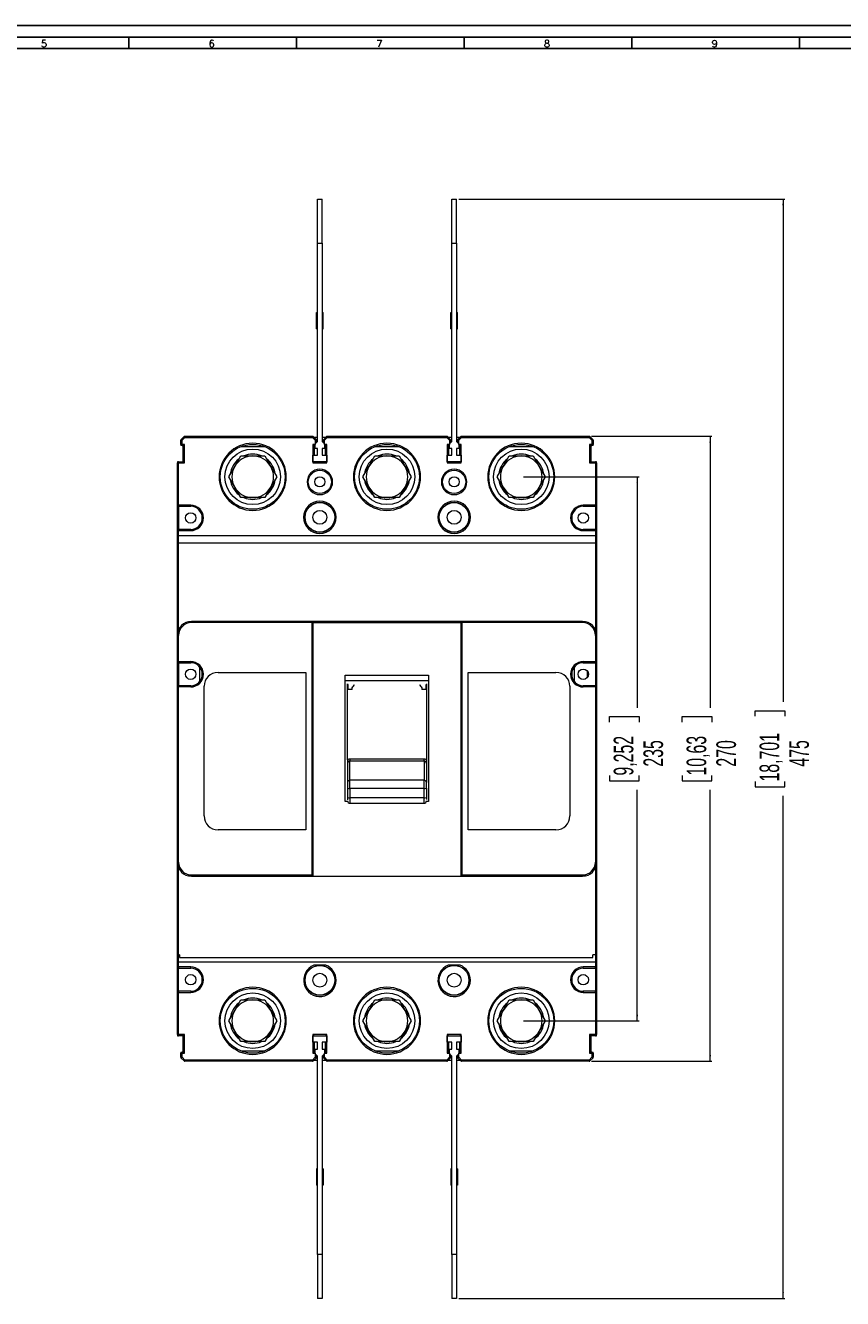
# Model space of a CAD drawing. Header units: millimetres. Extents: x 0 to 1189, y 0 to 841.
# Tile 3 of 6: x 342 to 695, y 291 to 841. Entities that reach past the tile are written whole.
import ezdxf

# ---------------------------------------------------------------- set-up
doc = ezdxf.new("R2010")
doc.units = ezdxf.units.MM
doc.layers.add('FORMATO', color=7, linetype='Continuous')
doc.styles.add('SLDTEXTSTYLE0', font='ROMANS')
doc.styles.add('SLDTEXTSTYLE1', font='TXT', dxfattribs={"width": 0.605})
doc.dimstyles.new('SLDDIMSTYLE0', dxfattribs={"dimtxt": 8.21862, "dimasz": 2.7, "dimexe": 0, "dimexo": 0.0625, "dimgap": 2.054655, "dimtad": 0, "dimdec": 1, "dimrnd": 1e-09, "dimzin": 12, "dimdsep": 46, "dimtxsty": 'SLDTEXTSTYLE1', "dimsah": 1, "dimcen": 0.09, "dimadec": 0, "dimazin": 3, "dimtfac": 1, "dimtdec": 3, "dimtofl": 0, "dimtmove": 0, "dimatfit": 3, "dimfxl": 0, "dimfrac": 2, "dimtolj": 1, "dimtzin": 12, "dimarcsym": 0})

# ---------------------------------------------------------------- blocks, each defined once
blk = doc.blocks.new('_D')
at = {"color": 7, "linetype": 'Continuous', "lineweight": 0}
for p, q in [((586.9, 663.51), (638.97, 663.51)), ((638.22, 663.51), (638.22, 546.26)), ((626.18, 540.08), (626.18, 542.4)), ((626.18, 542.4), (638.97, 542.4)), ((638.97, 542.4), (638.97, 540.08)), ((626.18, 516.94), (626.18, 514.62)), ((626.18, 514.62), (638.97, 514.62)), ((638.97, 514.62), (638.97, 516.94)), ((638.22, 393.51), (638.22, 510.77)), ((586.9, 393.51), (638.97, 393.51))]:
    blk.add_line(p, q, dxfattribs=at)
for points in [[(638.22, 663.51), (637.87, 660.81), (638.57, 660.81)], [(638.22, 393.51), (638.57, 396.21), (637.87, 396.21)]]:
    blk.add_solid(points, dxfattribs=at)
at = {"color": 7, "linetype": 'Continuous', "lineweight": 0, "char_height": 8.467, "attachment_point": 1, "rotation": 90, "style": 'SLDTEXTSTYLE1'}
for s, insert in [('10,63', (628.05, 516.94)), ('270', (640.89, 520.8))]:
    blk.add_mtext(s, dxfattribs=dict(at, insert=insert))
blk = doc.blocks.new('_D_1')
at = {"color": 7, "linetype": 'Continuous', "lineweight": 0}
for p, q in [((557.61, 646.01), (607.47, 646.01)), ((606.72, 646.01), (606.72, 546.26)), ((594.68, 540.08), (594.68, 542.4)), ((594.68, 542.4), (607.47, 542.4)), ((607.47, 542.4), (607.47, 540.08)), ((594.68, 516.94), (594.68, 514.62)), ((594.68, 514.62), (607.47, 514.62)), ((607.47, 514.62), (607.47, 516.94)), ((606.72, 411.01), (606.72, 510.77)), ((557.61, 411.01), (607.47, 411.01))]:
    blk.add_line(p, q, dxfattribs=at)
for points in [[(606.72, 646.01), (606.37, 643.31), (607.07, 643.31)], [(606.72, 411.01), (607.07, 413.71), (606.37, 413.71)]]:
    blk.add_solid(points, dxfattribs=at)
at = {"color": 7, "linetype": 'Continuous', "lineweight": 0, "char_height": 8.467, "attachment_point": 1, "rotation": 90, "style": 'SLDTEXTSTYLE1'}
for s, insert in [('9,252', (596.55, 516.94)), ('235', (609.39, 520.8))]:
    blk.add_mtext(s, dxfattribs=dict(at, insert=insert))
blk = doc.blocks.new('_D_2')
at = {"color": 7, "linetype": 'Continuous', "lineweight": 0}
for p, q in [((529.61, 766.01), (670.47, 766.01)), ((669.72, 766.01), (669.72, 548.83)), ((657.68, 542.65), (657.68, 544.97)), ((657.68, 544.97), (670.47, 544.97)), ((670.47, 544.97), (670.47, 542.65)), ((657.68, 514.37), (657.68, 512.05)), ((657.68, 512.05), (670.47, 512.05)), ((670.47, 512.05), (670.47, 514.37)), ((669.72, 291.01), (669.72, 508.19)), ((529.61, 291.01), (670.47, 291.01))]:
    blk.add_line(p, q, dxfattribs=at)
for points in [[(669.72, 766.01), (669.37, 763.31), (670.07, 763.31)], [(669.72, 291.01), (670.07, 293.71), (669.37, 293.71)]]:
    blk.add_solid(points, dxfattribs=at)
at = {"color": 7, "linetype": 'Continuous', "lineweight": 0, "char_height": 8.467, "attachment_point": 1, "rotation": 90, "style": 'SLDTEXTSTYLE1'}
for s, insert in [('18,701', (659.55, 514.37)), ('475', (672.39, 520.8))]:
    blk.add_mtext(s, dxfattribs=dict(at, insert=insert))

msp = doc.modelspace()

# ---------------------------------------------------------------- linework, layer by layer
at = {"color": 7, "linetype": 'Continuous', "lineweight": 15}
for p, q in [((468.61, 766.01), (470.61, 766.01)), ((468.61, 747.01), (468.61, 766.01)), ((470.61, 747.01), (470.61, 766.01)), ((526.61, 766.01), (528.61, 766.01)), ((526.61, 747.01), (526.61, 766.01)), ((528.61, 747.01), (528.61, 766.01)), ((468.61, 747.01), (470.61, 747.01)), ((468.61, 661.31), (468.61, 747.01)), ((470.61, 747.01), (470.61, 661.31)), ((526.61, 747.01), (528.61, 747.01)), ((526.61, 661.31), (526.61, 747.01)), ((528.61, 747.01), (528.61, 661.31)), ((468.21, 717.01), (468.61, 717.01)), ((468.21, 715.26), (468.21, 717.01)), ((468.21, 711.76), (468.21, 715.26)), ((468.21, 715.26), (468.61, 715.26)), ((470.61, 717.01), (471.01, 717.01)), ((470.61, 715.26), (471.01, 715.26)), ((471.01, 715.26), (471.01, 717.01)), ((471.01, 711.76), (471.01, 715.26)), ((526.21, 717.01), (526.61, 717.01)), ((526.21, 715.26), (526.21, 717.01)), ((526.21, 711.76), (526.21, 715.26)), ((526.21, 715.26), (526.61, 715.26)), ((528.61, 717.01), (529.01, 717.01)), ((528.61, 715.26), (529.01, 715.26)), ((529.01, 715.26), (529.01, 717.01)), ((529.01, 711.76), (529.01, 715.26)), ((468.21, 711.76), (468.61, 711.76)), ((468.21, 710.01), (468.21, 711.76)), ((468.21, 710.01), (468.61, 710.01)), ((471.01, 711.76), (470.61, 711.76)), ((470.61, 710.01), (471.01, 710.01)), ((471.01, 710.01), (471.01, 711.76)), ((526.21, 711.76), (526.61, 711.76)), ((526.21, 710.01), (526.21, 711.76)), ((526.21, 710.01), (526.61, 710.01)), ((529.01, 711.76), (528.61, 711.76)), ((528.61, 710.01), (529.01, 710.01)), ((529.01, 710.01), (529.01, 711.76)), ((409.76, 662.16), (409.61, 662.01)), ((409.61, 662.01), (409.61, 661.8)), ((410.11, 661.8), (409.61, 661.8)), ((409.61, 660.01), (409.61, 661.8)), ((409.61, 660.01), (409.76, 660.01)), ((409.61, 660.01), (409.61, 659.51)), ((409.76, 662.16), (410.96, 663.36)), ((409.76, 662.16), (410.11, 661.8)), ((409.76, 660.01), (410.11, 660.01)), ((410.11, 661.8), (411.32, 663.01)), ((410.11, 660.01), (410.11, 661.8)), ((411.11, 660.01), (410.11, 660.01)), ((410.11, 660.01), (410.11, 659.51)), ((411.11, 660.01), (410.61, 659.51)), ((411.07, 663.26), (410.96, 663.36)), ((411.11, 663.51), (411, 663.4)), ((411.32, 663.01), (411.07, 663.26)), ((411.11, 663.51), (411.32, 663.51)), ((411.11, 652.01), (411.11, 660.01)), ((411.32, 663.51), (411.32, 663.51)), ((411.32, 663.51), (466.4, 663.51)), ((411.32, 663.01), (466.4, 663.01)), ((466.4, 663.01), (466.4, 663.51)), ((466.4, 663.51), (466.61, 663.51)), ((466.4, 663.01), (466.76, 663.36)), ((466.4, 663.01), (467.61, 661.8)), ((466.61, 663.51), (466.76, 663.36)), ((467.61, 660.01), (466.61, 660.01)), ((466.61, 660.01), (466.61, 652.01)), ((467.11, 659.51), (466.61, 660.01)), ((466.76, 663.36), (467.96, 662.16)), ((468.61, 663.01), (467.11, 663.01)), ((467.86, 662.05), (467.61, 661.8)), ((468.11, 661.8), (467.61, 661.8)), ((467.61, 661.8), (467.61, 660.01)), ((467.61, 660.31), (468.61, 661.31)), ((467.61, 658.31), (467.61, 660.31)), ((467.96, 662.16), (467.86, 662.05)), ((467.96, 662.16), (468.11, 662.01)), ((468.11, 662.01), (468.11, 661.8)), ((468.11, 661.8), (468.11, 660.81)), ((472.11, 663.01), (470.61, 663.01)), ((470.61, 661.31), (471.61, 660.31)), ((471.11, 662.01), (471.26, 662.16)), ((471.11, 661.8), (471.11, 662.01)), ((471.61, 661.8), (471.11, 661.8)), ((471.11, 660.81), (471.11, 661.8)), ((471.26, 662.16), (472.46, 663.36)), ((471.61, 661.8), (471.26, 662.16)), ((471.61, 661.8), (472.82, 663.01)), ((471.61, 660.01), (471.61, 661.8)), ((471.61, 660.31), (471.61, 658.31)), ((472.61, 660.01), (471.61, 660.01)), ((472.61, 660.01), (472.11, 659.51)), ((472.46, 663.36), (472.57, 663.26)), ((472.5, 663.4), (472.61, 663.51)), ((472.57, 663.26), (472.82, 663.01)), ((472.61, 663.51), (472.82, 663.51)), ((472.61, 652.01), (472.61, 660.01)), ((472.82, 663.51), (472.82, 663.51)), ((472.82, 663.51), (524.4, 663.51)), ((472.82, 663.01), (524.4, 663.01)), ((524.4, 663.01), (524.4, 663.51)), ((524.4, 663.51), (524.61, 663.51)), ((524.4, 663.01), (524.76, 663.36)), ((524.4, 663.01), (525.61, 661.8)), ((524.61, 663.51), (524.76, 663.36)), ((525.61, 660.01), (524.61, 660.01)), ((524.61, 660.01), (524.61, 652.01)), ((525.11, 659.51), (524.61, 660.01)), ((524.76, 663.36), (525.96, 662.16)), ((526.61, 663.01), (525.11, 663.01)), ((525.86, 662.05), (525.61, 661.8)), ((526.11, 661.8), (525.61, 661.8)), ((525.61, 661.8), (525.61, 660.01)), ((525.61, 660.31), (526.61, 661.31)), ((525.61, 658.31), (525.61, 660.31)), ((525.96, 662.16), (525.86, 662.05)), ((525.96, 662.16), (526.11, 662.01)), ((526.11, 662.01), (526.11, 661.8)), ((526.11, 661.8), (526.11, 660.81)), ((530.11, 663.01), (528.61, 663.01)), ((528.61, 661.31), (529.61, 660.31)), ((529.11, 662.01), (529.26, 662.16)), ((529.11, 661.8), (529.11, 662.01)), ((529.61, 661.8), (529.11, 661.8)), ((529.11, 660.81), (529.11, 661.8)), ((529.26, 662.16), (530.46, 663.36)), ((529.61, 661.8), (529.26, 662.16)), ((529.61, 661.8), (530.82, 663.01)), ((529.61, 660.01), (529.61, 661.8)), ((529.61, 660.31), (529.61, 658.31)), ((530.61, 660.01), (529.61, 660.01)), ((530.61, 660.01), (530.11, 659.51)), ((530.46, 663.36), (530.57, 663.26)), ((530.5, 663.4), (530.61, 663.51)), ((530.57, 663.26), (530.82, 663.01)), ((530.61, 663.51), (530.82, 663.51)), ((530.61, 652.01), (530.61, 660.01)), ((530.82, 663.51), (530.82, 663.51)), ((530.82, 663.51), (585.9, 663.51)), ((530.82, 663.01), (585.9, 663.01)), ((585.9, 663.01), (585.9, 663.51)), ((585.9, 663.51), (586.11, 663.51)), ((585.9, 663.01), (586.26, 663.36)), ((585.9, 663.01), (587.11, 661.8)), ((586.26, 663.36), (586.11, 663.51)), ((587.11, 660.01), (586.11, 660.01)), ((586.11, 660.01), (586.11, 652.01)), ((586.61, 659.51), (586.11, 660.01)), ((586.26, 663.36), (587.46, 662.16)), ((587.11, 661.8), (587.36, 662.05)), ((587.61, 661.8), (587.11, 661.8)), ((587.11, 661.8), (587.11, 660.01)), ((587.11, 659.66), (587.11, 660.01)), ((587.11, 660.01), (587.61, 660.01)), ((587.36, 662.05), (587.46, 662.16)), ((587.61, 662.01), (587.46, 662.16)), ((587.61, 661.8), (587.61, 662.01)), ((587.61, 661.8), (587.61, 660.01)), ((587.61, 659.51), (587.61, 660.01)), ((410.11, 659.51), (409.61, 659.51)), ((410.61, 659.51), (410.11, 659.51)), ((410.61, 652.51), (410.61, 659.51)), ((432.82, 650.51), (435.41, 655.01)), ((445.81, 659.01), (435.41, 659.01)), ((435.41, 655.01), (440.61, 655.01)), ((440.61, 655.01), (445.81, 655.01)), ((445.81, 655.01), (448.4, 650.51)), ((466.61, 655.31), (468.61, 655.31)), ((466.61, 652.51), (466.61, 655.31)), ((467.61, 659.51), (467.11, 659.51)), ((467.11, 659.51), (467.11, 655.31)), ((468.61, 658.31), (467.61, 658.31)), ((468.61, 655.31), (468.61, 658.31)), ((470.61, 658.31), (470.61, 655.31)), ((471.61, 658.31), (470.61, 658.31)), ((470.61, 655.31), (472.61, 655.31)), ((472.11, 659.51), (471.61, 659.51)), ((472.11, 655.31), (472.11, 659.51)), ((472.61, 655.31), (472.61, 652.51)), ((490.82, 650.51), (493.41, 655.01)), ((503.81, 659.01), (493.41, 659.01)), ((493.41, 655.01), (498.61, 655.01)), ((498.61, 655.01), (503.81, 655.01)), ((503.81, 655.01), (506.4, 650.51)), ((524.61, 655.31), (526.61, 655.31)), ((524.61, 652.51), (524.61, 655.31)), ((525.61, 659.51), (525.11, 659.51)), ((525.11, 659.51), (525.11, 655.31)), ((526.61, 658.31), (525.61, 658.31)), ((526.61, 655.31), (526.61, 658.31)), ((528.61, 658.31), (528.61, 655.31)), ((529.61, 658.31), (528.61, 658.31)), ((528.61, 655.31), (530.61, 655.31)), ((530.11, 659.51), (529.61, 659.51)), ((530.11, 655.31), (530.11, 659.51)), ((530.61, 655.31), (530.61, 652.51)), ((548.82, 650.51), (551.41, 655.01)), ((561.81, 659.01), (551.41, 659.01)), ((551.41, 655.01), (556.61, 655.01)), ((556.61, 655.01), (561.81, 655.01)), ((561.81, 655.01), (564.4, 650.51)), ((586.61, 659.51), (587.11, 659.51)), ((586.61, 659.51), (586.61, 652.51)), ((587.11, 659.51), (587.11, 659.66)), ((587.61, 659.51), (587.11, 659.51)), ((408.11, 652.51), (408.11, 652.01)), ((408.61, 652.51), (408.11, 652.51)), ((408.26, 652.01), (408.11, 652.01)), ((408.11, 633.76), (408.11, 652.01)), ((408.61, 652.01), (408.26, 652.01)), ((408.61, 652.51), (408.61, 652.01)), ((408.61, 652.51), (410.61, 652.51)), ((408.61, 633.76), (408.61, 652.01)), ((408.61, 652.01), (411.11, 652.01)), ((411.11, 652.01), (410.61, 652.51)), ((430.22, 646.01), (432.82, 650.51)), ((448.4, 650.51), (451, 646.01)), ((472.61, 652.51), (466.61, 652.51)), ((466.61, 652.01), (467.11, 652.51)), ((466.61, 652.01), (472.61, 652.01)), ((472.61, 652.01), (472.11, 652.51)), ((488.22, 646.01), (490.82, 650.51)), ((506.4, 650.51), (509, 646.01)), ((530.61, 652.51), (524.61, 652.51)), ((524.61, 652.01), (525.11, 652.51)), ((524.61, 652.01), (530.61, 652.01)), ((530.61, 652.01), (530.11, 652.51)), ((546.22, 646.01), (548.82, 650.51)), ((564.4, 650.51), (567, 646.01)), ((586.61, 652.51), (586.11, 652.01)), ((586.11, 652.01), (588.61, 652.01)), ((586.61, 652.51), (588.61, 652.51)), ((588.61, 652.01), (588.61, 652.51)), ((589.11, 652.51), (588.61, 652.51)), ((588.61, 652.01), (588.61, 633.76)), ((588.96, 652.01), (588.61, 652.01)), ((589.11, 652.01), (588.96, 652.01)), ((589.11, 652.01), (589.11, 652.51)), ((589.11, 652.01), (589.11, 633.76)), ((432.82, 641.51), (430.22, 646.01)), ((451, 646.01), (448.4, 641.51)), ((490.82, 641.51), (488.22, 646.01)), ((509, 646.01), (506.4, 641.51)), ((548.82, 641.51), (546.22, 646.01)), ((567, 646.01), (564.4, 641.51)), ((435.41, 637.01), (432.82, 641.51)), ((448.4, 641.51), (445.81, 637.01)), ((493.41, 637.01), (490.82, 641.51)), ((506.4, 641.51), (503.81, 637.01)), ((551.41, 637.01), (548.82, 641.51)), ((564.4, 641.51), (561.81, 637.01)), ((408.11, 633.76), (408.61, 633.76)), ((408.11, 622.76), (408.11, 633.76)), ((408.61, 633.76), (408.61, 633.26)), ((413.81, 633.76), (408.61, 633.76)), ((408.61, 633.26), (413.81, 633.26)), ((408.61, 633.26), (408.61, 623.26)), ((413.81, 633.26), (413.81, 633.76)), ((440.61, 637.01), (435.41, 637.01)), ((445.81, 637.01), (440.61, 637.01)), ((498.61, 637.01), (493.41, 637.01)), ((503.81, 637.01), (498.61, 637.01)), ((556.61, 637.01), (551.41, 637.01)), ((561.81, 637.01), (556.61, 637.01)), ((588.61, 633.76), (583.41, 633.76)), ((583.41, 633.26), (583.41, 633.76)), ((583.41, 633.26), (588.61, 633.26)), ((588.61, 633.41), (588.61, 633.76)), ((588.61, 633.26), (588.61, 633.41)), ((588.61, 633.26), (588.61, 623.26)), ((589.07, 633.76), (589.11, 633.76)), ((589.11, 633.76), (589.11, 622.76)), ((408.61, 622.76), (408.11, 622.76)), ((408.11, 620.01), (408.11, 622.76)), ((408.61, 623.26), (408.61, 622.76)), ((413.81, 623.26), (408.61, 623.26)), ((408.61, 620.51), (408.61, 622.76)), ((408.61, 622.76), (413.81, 622.76)), ((413.81, 623.26), (413.81, 622.76)), ((588.61, 623.26), (583.41, 623.26)), ((583.41, 622.76), (588.61, 622.76)), ((588.61, 623.11), (588.61, 623.26)), ((588.61, 622.76), (588.61, 623.11)), ((588.61, 622.76), (588.61, 620.51)), ((589.11, 622.76), (588.61, 622.76)), ((589.11, 622.76), (589.11, 620.01)), ((408.11, 617.51), (408.11, 620.01)), ((408.11, 617.51), (408.61, 617.51)), ((408.11, 577.51), (408.11, 617.51)), ((408.61, 617.51), (408.61, 620.51)), ((588.61, 620.51), (408.61, 620.51)), ((408.61, 579.91), (408.61, 617.51)), ((408.61, 617.51), (588.61, 617.51)), ((588.61, 620.51), (588.61, 617.51)), ((589.11, 617.51), (588.61, 617.51)), ((588.61, 617.51), (588.61, 579.91)), ((589.11, 620.01), (589.11, 617.51)), ((589.11, 617.51), (589.11, 577.51)), ((414.11, 583.01), (414.11, 583.51)), ((466.61, 583.51), (414.11, 583.51)), ((466.11, 583.01), (414.11, 583.01)), ((466.11, 583.01), (466.11, 474.01)), ((466.61, 583.51), (466.61, 583.08)), ((530.61, 583.51), (466.61, 583.51)), ((466.61, 583.08), (466.61, 473.51)), ((466.61, 583.08), (530.61, 583.08)), ((530.61, 583.08), (530.61, 583.51)), ((583.11, 583.51), (530.61, 583.51)), ((530.61, 473.51), (530.61, 583.08)), ((531.11, 474.01), (531.11, 583.01)), ((583.11, 583.01), (531.11, 583.01)), ((583.11, 583.51), (583.11, 583.01)), ((408.11, 566.21), (408.11, 577.51)), ((408.61, 577.51), (408.11, 577.51)), ((408.61, 566.21), (408.61, 577.51)), ((588.61, 577.51), (588.61, 566.21)), ((588.61, 577.51), (589.11, 577.51)), ((589.11, 577.51), (589.11, 566.21)), ((408.11, 566.21), (408.26, 566.21)), ((408.11, 555.21), (408.11, 566.21)), ((408.26, 566.21), (408.61, 566.21)), ((408.61, 566.21), (413.81, 566.21)), ((408.61, 565.71), (408.61, 566.21)), ((408.61, 565.71), (413.81, 565.71)), ((408.61, 565.71), (408.61, 555.71)), ((413.81, 566.21), (413.81, 565.71)), ((417.81, 557.71), (417.81, 563.71)), ((425.61, 561.51), (463.61, 561.51)), ((463.61, 561.51), (463.61, 493.51)), ((533.61, 561.51), (571.61, 561.51)), ((533.61, 493.51), (533.61, 561.51)), ((579.41, 563.71), (579.41, 557.71)), ((583.41, 566.21), (588.61, 566.21)), ((583.41, 566.21), (583.41, 565.71)), ((583.41, 565.71), (588.61, 565.71)), ((585.04, 562.26), (585.04, 559.16)), ((588.61, 566.21), (588.61, 565.86)), ((588.61, 566.21), (589.11, 566.21)), ((588.61, 565.86), (588.61, 565.71)), ((588.61, 565.71), (588.61, 555.71)), ((589.11, 566.21), (589.11, 555.21)), ((408.61, 555.56), (408.61, 555.71)), ((413.81, 555.71), (408.61, 555.71)), ((408.61, 555.21), (408.61, 555.56)), ((413.81, 555.71), (413.81, 555.21)), ((419.61, 499.51), (419.61, 555.51)), ((480.61, 560.31), (516.61, 560.31)), ((480.61, 505.71), (480.61, 560.31)), ((480.61, 557.98), (516.61, 557.98)), ((481.61, 523.69), (481.61, 556.53)), ((515.61, 556.53), (515.61, 523.69)), ((516.61, 560.31), (516.61, 505.71)), ((577.61, 555.51), (577.61, 499.51)), ((588.61, 555.71), (583.41, 555.71)), ((583.41, 555.21), (583.41, 555.71)), ((588.61, 555.71), (588.61, 555.21)), ((408.11, 479.51), (408.11, 555.21)), ((408.61, 555.21), (408.11, 555.21)), ((413.81, 555.21), (408.61, 555.21)), ((408.61, 479.51), (408.61, 555.21)), ((483.61, 554.13), (481.81, 554.13)), ((483.61, 554.13), (483.61, 554.83)), ((513.61, 554.83), (513.61, 554.13)), ((515.41, 554.13), (513.61, 554.13)), ((588.61, 555.21), (583.41, 555.21)), ((588.61, 555.21), (588.61, 479.51)), ((588.96, 555.21), (588.61, 555.21)), ((589.11, 555.21), (588.96, 555.21)), ((589.11, 555.21), (589.11, 479.51)), ((481.61, 523.69), (481.61, 522.22)), ((481.63, 522.43), (481.69, 522.6)), ((514.61, 524.09), (482.61, 524.09)), ((482.61, 524.09), (482.61, 523.21)), ((482.61, 514.9), (482.61, 523.21)), ((514.61, 523.21), (482.61, 523.21)), ((514.61, 523.21), (514.61, 524.09)), ((514.61, 523.21), (514.61, 514.9)), ((515.54, 522.6), (515.59, 522.43)), ((515.61, 523.69), (515.61, 522.22)), ((481.61, 522.22), (481.61, 513.93)), ((515.61, 522.22), (515.61, 513.93)), ((481.61, 513.93), (481.61, 511.53)), ((481.61, 511.53), (481.61, 507.49)), ((514.61, 514.9), (482.61, 514.9)), ((514.61, 511.3), (514.61, 514.9)), ((515.61, 513.02), (515.61, 513.93)), ((515.61, 511.53), (515.61, 513.02)), ((515.61, 511.53), (515.61, 507.49)), ((481.61, 507.49), (481.61, 506.46)), ((481.61, 505.99), (481.61, 506)), ((514.61, 511.3), (482.61, 511.3)), ((482.61, 511.3), (482.61, 507.26)), ((514.61, 507.26), (482.61, 507.26)), ((514.61, 507.26), (514.61, 511.3)), ((515.61, 507.49), (515.61, 506.55)), ((515.61, 505.99), (515.61, 506)), ((481.64, 505.71), (480.61, 505.71)), ((482.61, 504.96), (514.61, 504.96)), ((516.61, 505.71), (515.58, 505.71)), ((463.61, 493.51), (425.61, 493.51)), ((571.61, 493.51), (533.61, 493.51)), ((408.61, 479.51), (408.11, 479.51)), ((408.11, 439.51), (408.11, 479.51)), ((588.61, 479.51), (589.11, 479.51)), ((589.11, 479.51), (589.11, 439.51)), ((408.61, 439.51), (408.61, 477.11)), ((414.11, 474.01), (466.11, 474.01)), ((414.11, 473.51), (414.11, 474.01)), ((414.11, 473.51), (466.61, 473.51)), ((466.61, 473.51), (530.61, 473.51)), ((530.61, 473.51), (583.11, 473.51)), ((531.11, 474.01), (583.11, 474.01)), ((583.11, 474.01), (583.11, 473.51)), ((588.61, 477.11), (588.61, 439.51)), ((408.11, 439.51), (408.61, 439.51)), ((408.11, 437.01), (408.11, 439.51)), ((408.11, 434.26), (408.11, 437.01)), ((408.61, 436.51), (408.61, 439.51)), ((409.02, 439.51), (408.61, 439.51)), ((408.61, 436.51), (588.61, 436.51)), ((408.61, 434.26), (408.61, 436.51)), ((409.02, 439.51), (409.02, 438.29)), ((409.02, 438.29), (587.49, 438.29)), ((472.21, 435.01), (467.01, 435.01)), ((530.21, 435.01), (525.01, 435.01)), ((588.61, 439.51), (587.49, 439.51)), ((587.49, 438.29), (587.49, 439.51)), ((588.61, 439.51), (588.61, 436.51)), ((589.11, 439.51), (588.61, 439.51)), ((588.61, 436.51), (588.61, 434.26)), ((589.11, 439.51), (589.11, 437.01)), ((589.11, 437.01), (589.11, 434.26)), ((408.11, 434.26), (408.24, 434.26)), ((408.11, 423.26), (408.11, 434.26)), ((413.81, 434.26), (408.61, 434.26)), ((408.61, 434.26), (408.61, 433.91)), ((408.61, 433.91), (408.61, 433.76)), ((408.61, 433.76), (413.81, 433.76)), ((408.61, 423.76), (408.61, 433.76)), ((413.81, 433.76), (413.81, 434.26)), ((588.61, 434.26), (583.41, 434.26)), ((583.41, 433.76), (583.41, 434.26)), ((583.41, 433.76), (588.61, 433.76)), ((588.61, 433.76), (588.61, 434.26)), ((588.61, 434.26), (589.11, 434.26)), ((588.61, 433.76), (588.61, 423.76)), ((589.11, 434.26), (589.11, 423.26)), ((408.61, 423.76), (408.61, 423.26)), ((413.81, 423.76), (408.61, 423.76)), ((413.81, 423.76), (413.81, 423.26)), ((583.41, 423.76), (583.41, 423.26)), ((588.61, 423.76), (583.41, 423.76)), ((588.61, 423.26), (588.61, 423.76)), ((408.61, 423.26), (408.11, 423.26)), ((408.11, 405.01), (408.11, 423.26)), ((408.61, 405.01), (408.61, 423.26)), ((408.61, 423.26), (413.81, 423.26)), ((432.82, 415.51), (435.41, 420.01)), ((435.41, 420.01), (440.61, 420.01)), ((440.61, 420.01), (445.81, 420.01)), ((445.81, 420.01), (448.4, 415.51)), ((490.82, 415.51), (493.41, 420.01)), ((493.41, 420.01), (498.61, 420.01)), ((498.61, 420.01), (503.81, 420.01)), ((503.81, 420.01), (506.4, 415.51)), ((548.82, 415.51), (551.41, 420.01)), ((551.41, 420.01), (556.61, 420.01)), ((556.61, 420.01), (561.81, 420.01)), ((561.81, 420.01), (564.4, 415.51)), ((583.41, 423.26), (588.61, 423.26)), ((589.11, 423.26), (588.61, 423.26)), ((588.61, 423.26), (588.61, 405.01)), ((589.11, 423.26), (589.11, 405.01)), ((430.22, 411.01), (432.82, 415.51)), ((448.4, 415.51), (451, 411.01)), ((488.22, 411.01), (490.82, 415.51)), ((506.4, 415.51), (509, 411.01)), ((546.22, 411.01), (548.82, 415.51)), ((564.4, 415.51), (567, 411.01)), ((432.82, 406.51), (430.22, 411.01)), ((451, 411.01), (448.4, 406.51)), ((490.82, 406.51), (488.22, 411.01)), ((509, 411.01), (506.4, 406.51)), ((548.82, 406.51), (546.22, 411.01)), ((567, 411.01), (564.4, 406.51)), ((408.11, 405.01), (408.26, 405.01)), ((408.11, 405.01), (408.11, 404.51)), ((408.11, 404.51), (408.61, 404.51)), ((408.26, 405.01), (408.61, 405.01)), ((411.11, 405.01), (408.61, 405.01)), ((408.61, 405.01), (408.61, 404.51)), ((410.61, 404.51), (408.61, 404.51)), ((410.61, 404.51), (411.11, 405.01)), ((410.61, 397.51), (410.61, 404.51)), ((411.11, 397.01), (411.11, 405.01)), ((435.41, 402.01), (432.82, 406.51)), ((440.61, 402.01), (435.41, 402.01)), ((445.81, 402.01), (440.61, 402.01)), ((448.4, 406.51), (445.81, 402.01)), ((472.61, 405.01), (466.61, 405.01)), ((466.61, 405.01), (466.61, 397.01)), ((466.61, 405.01), (467.11, 404.51)), ((466.61, 401.71), (466.61, 404.51)), ((466.61, 404.51), (472.61, 404.51)), ((468.61, 401.71), (466.61, 401.71)), ((467.11, 401.71), (467.11, 397.51)), ((468.61, 398.71), (468.61, 401.71)), ((472.61, 401.71), (470.61, 401.71)), ((470.61, 401.71), (470.61, 398.71)), ((472.61, 405.01), (472.11, 404.51)), ((472.11, 397.51), (472.11, 401.71)), ((472.61, 397.01), (472.61, 405.01)), ((472.61, 404.51), (472.61, 401.71)), ((493.41, 402.01), (490.82, 406.51)), ((498.61, 402.01), (493.41, 402.01)), ((503.81, 402.01), (498.61, 402.01)), ((506.4, 406.51), (503.81, 402.01)), ((530.61, 405.01), (524.61, 405.01)), ((524.61, 405.01), (524.61, 397.01)), ((524.61, 405.01), (525.11, 404.51)), ((524.61, 401.71), (524.61, 404.51)), ((524.61, 404.51), (530.61, 404.51)), ((526.61, 401.71), (524.61, 401.71)), ((525.11, 401.71), (525.11, 397.51)), ((526.61, 398.71), (526.61, 401.71)), ((530.61, 401.71), (528.61, 401.71)), ((528.61, 401.71), (528.61, 398.71)), ((530.61, 405.01), (530.11, 404.51)), ((530.11, 397.51), (530.11, 401.71)), ((530.61, 397.01), (530.61, 405.01)), ((530.61, 404.51), (530.61, 401.71)), ((551.41, 402.01), (548.82, 406.51)), ((556.61, 402.01), (551.41, 402.01)), ((561.81, 402.01), (556.61, 402.01)), ((564.4, 406.51), (561.81, 402.01)), ((588.61, 405.01), (586.11, 405.01)), ((586.11, 405.01), (586.11, 397.01)), ((586.61, 404.51), (586.11, 405.01)), ((588.61, 404.51), (586.61, 404.51)), ((586.61, 404.51), (586.61, 397.51)), ((588.61, 404.66), (588.61, 405.01)), ((588.61, 405.01), (589.11, 405.01)), ((588.61, 404.51), (588.61, 404.66)), ((588.61, 404.51), (589.11, 404.51)), ((589.11, 404.51), (589.11, 405.01)), ((409.61, 397.51), (409.61, 397.01)), ((409.61, 397.51), (410.11, 397.51)), ((410.11, 397.01), (409.61, 397.01)), ((409.61, 395.22), (409.61, 397.01)), ((410.11, 397.51), (410.11, 397.36)), ((410.61, 397.51), (410.11, 397.51)), ((410.11, 397.36), (410.11, 397.01)), ((410.11, 395.22), (410.11, 397.01)), ((410.11, 397.01), (411.11, 397.01)), ((410.61, 397.51), (411.11, 397.01)), ((435.41, 398.01), (445.81, 398.01)), ((466.61, 397.01), (467.11, 397.51)), ((466.61, 397.01), (467.61, 397.01)), ((467.11, 397.51), (467.61, 397.51)), ((467.61, 396.71), (467.61, 398.71)), ((467.61, 398.71), (468.61, 398.71)), ((467.61, 397.01), (467.61, 395.22)), ((468.61, 395.71), (467.61, 396.71)), ((468.11, 396.21), (468.11, 395.22)), ((470.61, 398.71), (471.61, 398.71)), ((471.61, 396.71), (470.61, 395.71)), ((471.11, 395.22), (471.11, 396.21)), ((471.61, 398.71), (471.61, 396.71)), ((471.61, 397.51), (472.11, 397.51)), ((471.61, 395.22), (471.61, 397.01)), ((471.61, 397.01), (472.61, 397.01)), ((472.11, 397.51), (472.61, 397.01)), ((493.41, 398.01), (503.81, 398.01)), ((524.61, 397.01), (525.11, 397.51)), ((524.61, 397.01), (525.61, 397.01)), ((525.11, 397.51), (525.61, 397.51)), ((525.61, 396.71), (525.61, 398.71)), ((525.61, 398.71), (526.61, 398.71)), ((525.61, 397.01), (525.61, 395.22)), ((526.61, 395.71), (525.61, 396.71)), ((526.11, 396.21), (526.11, 395.22)), ((528.61, 398.71), (529.61, 398.71)), ((529.61, 396.71), (528.61, 395.71)), ((529.11, 395.22), (529.11, 396.21)), ((529.61, 398.71), (529.61, 396.71)), ((529.61, 397.51), (530.11, 397.51)), ((529.61, 395.22), (529.61, 397.01)), ((529.61, 397.01), (530.61, 397.01)), ((530.11, 397.51), (530.61, 397.01)), ((551.41, 398.01), (561.81, 398.01)), ((586.61, 397.51), (586.11, 397.01)), ((586.11, 397.01), (587.11, 397.01)), ((587.11, 397.51), (586.61, 397.51)), ((587.11, 397.01), (587.11, 397.51)), ((587.11, 397.51), (587.61, 397.51)), ((587.11, 397.01), (587.11, 395.22)), ((587.46, 397.01), (587.11, 397.01)), ((587.61, 397.01), (587.46, 397.01)), ((587.61, 397.01), (587.61, 397.51)), ((587.61, 397.01), (587.61, 395.22)), ((409.61, 395.22), (410.11, 395.22)), ((409.61, 395.22), (409.61, 395.01)), ((409.61, 395.01), (409.76, 394.86)), ((409.86, 394.97), (409.76, 394.86)), ((410.96, 393.66), (409.76, 394.86)), ((410.11, 395.22), (409.86, 394.97)), ((411.32, 394.01), (410.11, 395.22)), ((411.32, 394.01), (410.96, 393.66)), ((410.96, 393.66), (411.11, 393.51)), ((411.32, 393.51), (411.11, 393.51)), ((466.4, 394.01), (411.32, 394.01)), ((411.32, 394.01), (411.32, 393.51)), ((466.4, 393.51), (411.32, 393.51)), ((467.61, 395.22), (466.4, 394.01)), ((466.65, 393.76), (466.4, 394.01)), ((466.4, 393.51), (466.4, 393.51)), ((466.61, 393.51), (466.4, 393.51)), ((466.72, 393.62), (466.61, 393.51)), ((466.76, 393.66), (466.65, 393.76)), ((467.96, 394.86), (466.76, 393.66)), ((467.11, 394.01), (468.61, 394.01)), ((467.61, 395.22), (467.96, 394.86)), ((467.61, 395.22), (468.11, 395.22)), ((468.11, 395.01), (467.96, 394.86)), ((468.11, 395.22), (468.11, 395.01)), ((468.61, 310.01), (468.61, 395.71)), ((470.61, 395.71), (470.61, 310.01)), ((470.61, 394.01), (472.11, 394.01)), ((471.11, 395.22), (471.61, 395.22)), ((471.11, 395.01), (471.11, 395.22)), ((471.26, 394.86), (471.11, 395.01)), ((471.26, 394.86), (471.36, 394.97)), ((472.46, 393.66), (471.26, 394.86)), ((471.36, 394.97), (471.61, 395.22)), ((472.82, 394.01), (471.61, 395.22)), ((472.82, 394.01), (472.46, 393.66)), ((472.61, 393.51), (472.46, 393.66)), ((472.82, 393.51), (472.61, 393.51)), ((524.4, 394.01), (472.82, 394.01)), ((472.82, 394.01), (472.82, 393.51)), ((524.4, 393.51), (472.82, 393.51)), ((525.61, 395.22), (524.4, 394.01)), ((524.65, 393.76), (524.4, 394.01)), ((524.4, 393.51), (524.4, 393.51)), ((524.61, 393.51), (524.4, 393.51)), ((524.72, 393.62), (524.61, 393.51)), ((524.76, 393.66), (524.65, 393.76)), ((525.96, 394.86), (524.76, 393.66)), ((525.11, 394.01), (526.61, 394.01)), ((525.61, 395.22), (525.96, 394.86)), ((525.61, 395.22), (526.11, 395.22)), ((526.11, 395.01), (525.96, 394.86)), ((526.11, 395.22), (526.11, 395.01)), ((526.61, 310.01), (526.61, 395.71)), ((528.61, 395.71), (528.61, 310.01)), ((528.61, 394.01), (530.11, 394.01)), ((529.11, 395.22), (529.61, 395.22)), ((529.11, 395.01), (529.11, 395.19)), ((529.26, 394.86), (529.11, 395.01)), ((529.26, 394.86), (529.61, 395.22)), ((530.46, 393.66), (529.26, 394.86)), ((530.82, 394.01), (529.61, 395.22)), ((530.82, 394.01), (530.46, 393.66)), ((530.61, 393.51), (530.46, 393.66)), ((530.82, 393.51), (530.61, 393.51)), ((585.9, 394.01), (530.82, 394.01)), ((530.82, 394.01), (530.82, 393.51)), ((585.9, 393.51), (530.82, 393.51)), ((587.11, 395.22), (585.9, 394.01)), ((586.15, 393.76), (585.9, 394.01)), ((585.9, 393.51), (585.9, 393.51)), ((586.11, 393.51), (585.9, 393.51)), ((586.11, 393.51), (586.22, 393.62)), ((586.26, 393.66), (586.15, 393.76)), ((587.46, 394.86), (586.26, 393.66)), ((587.46, 394.86), (587.11, 395.22)), ((587.11, 395.22), (587.61, 395.22)), ((587.46, 394.86), (587.61, 395.01)), ((587.61, 395.01), (587.61, 395.22)), ((468.61, 347.01), (468.21, 347.01)), ((468.21, 347.01), (468.21, 345.26)), ((471.01, 347.01), (470.61, 347.01)), ((471.01, 347.01), (471.01, 345.26)), ((526.61, 347.01), (526.21, 347.01)), ((526.21, 347.01), (526.21, 345.26)), ((529.01, 347.01), (528.61, 347.01)), ((529.01, 347.01), (529.01, 345.26)), ((468.21, 345.26), (468.21, 341.76)), ((468.21, 345.26), (468.61, 345.26)), ((468.61, 341.76), (468.21, 341.76)), ((468.21, 341.76), (468.21, 340.01)), ((471.01, 345.26), (470.61, 345.26)), ((471.01, 341.76), (470.61, 341.76)), ((471.01, 345.26), (471.01, 341.76)), ((471.01, 341.76), (471.01, 340.01)), ((526.21, 345.26), (526.21, 341.76)), ((526.21, 345.26), (526.61, 345.26)), ((526.61, 341.76), (526.21, 341.76)), ((526.21, 341.76), (526.21, 340.01)), ((529.01, 345.26), (528.61, 345.26)), ((529.01, 341.76), (528.61, 341.76)), ((529.01, 345.26), (529.01, 341.76)), ((529.01, 341.76), (529.01, 340.01)), ((468.61, 340.01), (468.21, 340.01)), ((471.01, 340.01), (470.61, 340.01)), ((526.61, 340.01), (526.21, 340.01)), ((529.01, 340.01), (528.61, 340.01)), ((470.61, 310.01), (468.61, 310.01)), ((468.61, 310.01), (468.61, 291.01)), ((470.61, 310.01), (470.61, 291.01)), ((526.61, 310.01), (526.61, 291.01)), ((528.61, 310.01), (526.61, 310.01)), ((528.61, 310.01), (528.61, 291.01)), ((470.61, 291.01), (468.61, 291.01)), ((528.61, 291.01), (526.61, 291.01))]:
    msp.add_line(p, q, dxfattribs=at)
at = {"color": 1, "linetype": 'Continuous', "lineweight": 15}
for p, q in [((411.32, 663.51), (411.32, 663.01)), ((472.82, 663.51), (472.82, 663.01)), ((530.82, 663.51), (530.82, 663.01)), ((588.61, 633.76), (589.07, 633.76)), ((481.81, 554.13), (481.81, 556.3)), ((515.41, 556.26), (515.41, 554.13)), ((482.61, 507.26), (482.61, 504.96)), ((408.24, 434.26), (408.61, 434.26)), ((466.4, 393.51), (466.4, 394.01)), ((524.4, 393.51), (524.4, 394.01)), ((585.9, 393.51), (585.9, 394.01))]:
    msp.add_line(p, q, dxfattribs=at)
at = {"color": 7, "linetype": 'Continuous', "lineweight": 15, "flags": 128}
for points in [[(411.14, 663.48), (411.04, 663.43), (410.97, 663.36)], [(472.64, 663.48), (472.54, 663.43), (472.47, 663.36)], [(530.64, 663.48), (530.54, 663.43), (530.47, 663.36)], [(583.41, 623.26), (583.41, 623.25), (583.41, 623.22), (583.41, 623.18), (583.41, 623.11), (583.41, 623.04), (583.41, 622.95), (583.41, 622.86), (583.41, 622.76)], [(515.61, 556.53), (515.6, 555.41), (515.58, 554.98), (515.55, 554.7), (515.53, 554.51), (515.51, 554.38), (515.49, 554.29), (515.48, 554.23), (515.46, 554.2), (515.45, 554.17), (515.44, 554.15), (515.43, 554.14), (515.42, 554.13), (515.41, 554.13)], [(515.61, 523.69), (515.14, 523.99), (514.61, 524.09)], [(482.61, 511.3), (482.61, 511.87), (482.61, 512.45), (482.61, 513.01), (482.61, 513.54), (482.61, 514), (482.61, 514.39), (482.61, 514.7), (482.61, 514.9)], [(408.61, 433.76), (408.51, 433.77), (408.44, 433.79)], [(466.58, 393.54), (466.68, 393.6), (466.75, 393.66)], [(524.58, 393.54), (524.68, 393.6), (524.75, 393.66)], [(586.08, 393.54), (586.18, 393.6), (586.25, 393.66)]]:
    msp.add_lwpolyline(points, dxfattribs=at)
at = {"color": 1, "linetype": 'Continuous', "lineweight": 15, "flags": 128}
msp.add_lwpolyline([(514.61, 504.96), (514.61, 505.01), (514.61, 505.16), (514.61, 505.42), (514.61, 505.78), (514.61, 506.21), (514.61, 506.71), (514.61, 507.26)], dxfattribs=at)
at = {"color": 7, "linetype": 'Continuous', "lineweight": 15}
for centre, radius in [((440.61, 646.01), 14), ((498.61, 646.01), 14), ((556.61, 646.01), 14), ((440.61, 646.01), 12), ((498.61, 646.01), 12), ((556.61, 646.01), 12), ((469.61, 643.81), 5), ((469.61, 643.81), 2.2), ((527.61, 643.81), 5), ((527.61, 643.81), 2.2), ((469.61, 628.51), 6.5), ((469.61, 628.51), 6.4), ((527.61, 628.51), 6.5), ((527.61, 628.51), 6.4), ((413.81, 628.26), 2.25), ((469.61, 628.51), 3), ((527.61, 628.51), 3), ((583.41, 628.26), 2.25), ((413.81, 560.71), 2.25), ((583.41, 560.71), 2.25), ((469.61, 428.51), 6.5), ((469.61, 428.51), 6.4), ((527.61, 428.51), 6.5), ((527.61, 428.51), 6.4), ((413.81, 428.76), 2.25), ((469.61, 428.51), 3), ((527.61, 428.51), 3), ((583.41, 428.76), 2.25), ((440.61, 411.01), 14), ((498.61, 411.01), 14), ((556.61, 411.01), 14), ((440.61, 411.01), 12), ((498.61, 411.01), 12), ((556.61, 411.01), 12)]:
    msp.add_circle(centre, radius, dxfattribs=at)
for centre, radius, start, end in [((410.11, 661.8), 0.5, 135, 180), ((410.11, 660.01), 0.5, 180, 270), ((411.32, 663.01), 0.5, 111.2543, 135), ((411.28, 663.19), 0.323, 82.699, 115.7083), ((440.61, 646.01), 14.5, 0, 180), ((466.4, 663.01), 0.5, 45, 90), ((467.61, 661.8), 0.5, 0, 45), ((471.61, 661.8), 0.5, 135, 180), ((472.82, 663.01), 0.5, 111.2543, 135), ((472.78, 663.19), 0.323, 82.699, 115.7083), ((498.61, 646.01), 14.5, 0, 180), ((524.4, 663.01), 0.5, 45, 90), ((525.61, 661.8), 0.5, 0, 45), ((529.61, 661.8), 0.5, 135, 180), ((530.82, 663.01), 0.5, 111.2543, 135), ((530.78, 663.19), 0.323, 82.699, 115.7083), ((556.61, 646.01), 14.5, 0, 180), ((585.9, 663.01), 0.5, 45, 90), ((587.11, 660.01), 0.5, 270, 0), ((587.11, 661.8), 0.5, 0, 45), ((440.61, 646.01), 9, 90, 150), ((440.61, 646.01), 9.77, 67.1698, 112.8302), ((440.61, 646.01), 9, 30, 90), ((498.61, 646.01), 9, 90, 150), ((498.61, 646.01), 9.77, 67.1698, 112.8302), ((498.61, 646.01), 9, 30, 90), ((556.61, 646.01), 9, 90, 150), ((556.61, 646.01), 9.77, 67.1698, 112.8302), ((556.61, 646.01), 9, 30, 90), ((408.61, 652.01), 0.5, 90, 180), ((440.61, 646.01), 9.77, 127.1698, 172.8302), ((440.61, 646.01), 9, 150, 210), ((440.61, 646.01), 9.77, 7.1698, 52.8302), ((440.61, 646.01), 9, 330, 30), ((469.61, 643.81), 5.5, 360, 180), ((498.61, 646.01), 9.77, 127.1698, 172.8302), ((498.61, 646.01), 9, 150, 210), ((498.61, 646.01), 9.76, 7.1698, 52.8302), ((498.61, 646.01), 9, 330, 30), ((527.61, 643.81), 5.5, 360, 180), ((556.61, 646.01), 9.77, 127.1698, 172.8302), ((556.61, 646.01), 9, 150, 210), ((556.61, 646.01), 9.77, 7.1698, 52.8302), ((556.61, 646.01), 9, 330, 30), ((588.61, 652.01), 0.5, 0, 90), ((440.61, 646.01), 14.5, 180, 0), ((440.61, 646.01), 9.77, 187.1698, 232.8302), ((440.61, 646.01), 9.77, 307.1698, 352.8302), ((469.61, 643.81), 5.5, 180, 360), ((498.61, 646.01), 14.5, 180, 0), ((498.61, 646.01), 9.77, 187.1698, 232.8302), ((498.61, 646.01), 9.76, 307.1698, 352.8302), ((527.61, 643.81), 5.5, 180, 360), ((556.61, 646.01), 14.5, 180, 0), ((556.61, 646.01), 9.77, 187.1698, 232.8302), ((556.61, 646.01), 9.77, 307.1698, 352.8302), ((440.61, 646.01), 9, 210, 270), ((440.61, 646.01), 9, 270, 330), ((498.61, 646.01), 9, 210, 270), ((498.61, 646.01), 9, 270, 330), ((556.61, 646.01), 9, 210, 270), ((556.61, 646.01), 9, 270, 330), ((408.61, 633.76), 0.5, 180, 225), ((408.61, 633.76), 0.5, 225, 270), ((413.81, 628.26), 5.5, 270, 90), ((413.81, 628.26), 5, 270, 90), ((440.61, 646.01), 9.77, 247.1698, 292.8302), ((469.61, 628.51), 7, 0, 180), ((498.61, 646.01), 9.77, 247.1698, 292.8302), ((527.61, 628.51), 7, 0, 180), ((556.61, 646.01), 9.77, 247.1698, 292.8302), ((583.41, 628.26), 5.5, 90, 270), ((583.41, 628.26), 5, 90, 270), ((588.61, 633.76), 0.5, 270, 335.9632), ((588.88, 633.67), 0.208, 328.5104, 26.0251), ((469.61, 628.51), 7, 180, 360), ((527.61, 628.51), 7, 180, 0), ((408.61, 622.76), 0.5, 135, 180), ((408.61, 622.76), 0.5, 90, 135), ((588.61, 622.76), 0.5, 0, 90), ((408.61, 620.01), 0.5, 90, 180), ((588.61, 620.01), 0.5, 0, 90), ((414.11, 577.51), 6, 90, 180), ((414.11, 577.51), 5.5, 90, 180), ((466.61, 583.01), 0.5, 90, 180), ((466.49, 582.16), 0.932, 82.4549, 113.8899), ((530.61, 583.01), 0.5, 0, 90), ((530.63, 580.45), 2.63, 82.7627, 90.456), ((530.98, 582.86), 0.2, 48.0203, 93.8776), ((583.11, 577.51), 6, 360, 90), ((583.11, 577.51), 5.5, 0, 90), ((408.61, 566.21), 0.5, 180, 270), ((413.81, 560.71), 5.5, 270, 90), ((413.81, 560.71), 5, 270, 90), ((425.61, 555.51), 6, 90, 180), ((571.61, 555.51), 6, 0, 90), ((583.41, 560.71), 5.5, 90, 270), ((583.41, 560.71), 5, 90, 270), ((588.61, 566.21), 0.5, 270, 360), ((408.61, 555.21), 0.5, 90, 180), ((486.08, 555.69), 4.55, 169.4287, 200.107), ((588.61, 555.21), 0.5, 0, 90), ((482.62, 522.64), 1.45, 90.1762, 133.874), ((482.6, 522.21), 0.993, 89.5919, 179.627), ((514.62, 522.21), 0.993, 0.3729, 90.4079), ((482.59, 513.91), 0.984, 89.0325, 178.9987), ((482.37, 512.55), 1.27, 233.1265, 280.712), ((514.63, 513.91), 0.984, 1.0013, 90.9675), ((514.85, 512.55), 1.27, 259.288, 306.8735), ((482.37, 508.51), 1.27, 233.1265, 280.712), ((514.85, 508.51), 1.27, 259.288, 306.8735), ((482.61, 505.96), 1, 180, 270), ((514.61, 505.96), 1, 270, 0), ((425.61, 499.51), 6, 180, 270), ((571.61, 499.51), 6, 270, 0), ((414.11, 479.51), 6, 180, 270), ((414.11, 479.51), 5.5, 180, 270), ((583.11, 479.51), 5.5, 270, 360), ((583.11, 479.51), 6, 270, 0), ((466.61, 474.01), 0.5, 180, 270), ((530.61, 474.01), 0.5, 270, 360), ((408.61, 437.01), 0.5, 180, 270), ((469.61, 428.51), 7, 111.7868, 360), ((469.61, 428.51), 7, 360, 68.2132), ((527.61, 428.51), 7, 111.7868, 360), ((527.61, 428.51), 7, 360, 68.2132), ((588.61, 437.01), 0.5, 270, 0), ((408.5, 434.09), 0.306, 147.105, 258.4319), ((413.81, 428.76), 5.5, 270, 90), ((413.81, 428.76), 5, 270, 90), ((583.41, 428.76), 5.5, 90, 270), ((583.41, 428.76), 5, 90, 270), ((588.61, 434.26), 0.5, 270, 315), ((588.61, 434.26), 0.5, 315, 360), ((408.61, 423.26), 0.5, 135, 180), ((408.61, 423.26), 0.5, 90, 135), ((440.61, 411.01), 14.5, 0, 180), ((498.61, 411.01), 14.5, 0, 180), ((556.61, 411.01), 14.5, 0, 180), ((588.61, 423.26), 0.5, 45, 90), ((588.61, 423.26), 0.5, 360, 45), ((440.61, 411.01), 9.77, 127.1698, 172.8302), ((440.61, 411.01), 9, 90, 150), ((440.61, 411.01), 9.77, 67.1698, 112.8302), ((440.61, 411.01), 9, 30, 90), ((440.61, 411.01), 9.76, 7.1698, 52.8302), ((498.61, 411.01), 9.77, 127.1698, 172.8302), ((498.61, 411.01), 9, 90, 150), ((498.61, 411.01), 9.77, 67.1698, 112.8302), ((498.61, 411.01), 9, 30, 90), ((498.61, 411.01), 9.76, 7.1698, 52.8302), ((556.61, 411.01), 9.77, 127.1698, 172.8302), ((556.61, 411.01), 9, 90, 150), ((556.61, 411.01), 9.77, 67.1698, 112.8302), ((556.61, 411.01), 9, 30, 90), ((556.61, 411.01), 9.77, 7.1698, 52.8302), ((440.61, 411.01), 9, 150, 210), ((440.61, 411.01), 9, 330, 30), ((498.61, 411.01), 9, 150, 210), ((498.61, 411.01), 9, 330, 30), ((556.61, 411.01), 9, 150, 210), ((556.61, 411.01), 9, 330, 30), ((440.61, 411.01), 14.5, 180, 0), ((440.61, 411.01), 9.77, 187.1698, 232.8302), ((440.61, 411.01), 9.76, 307.1698, 352.8302), ((498.61, 411.01), 14.5, 180, 0), ((498.61, 411.01), 9.77, 187.1698, 232.8302), ((498.61, 411.01), 9.77, 307.1698, 352.8302), ((556.61, 411.01), 14.5, 180, 0), ((556.61, 411.01), 9.77, 187.1698, 232.8302), ((556.61, 411.01), 9.76, 307.1698, 352.8302), ((408.61, 405.01), 0.5, 180, 270), ((440.61, 411.01), 9, 210, 270), ((440.61, 411.01), 9.77, 247.1698, 292.8302), ((440.61, 411.01), 9, 270, 330), ((498.61, 411.01), 9, 210, 270), ((498.61, 411.01), 9.77, 247.1698, 292.8302), ((498.61, 411.01), 9, 270, 330), ((556.61, 411.01), 9, 210, 270), ((556.61, 411.01), 9.77, 247.1698, 292.8302), ((556.61, 411.01), 9, 270, 330), ((588.61, 405.01), 0.5, 270, 0), ((410.11, 397.01), 0.5, 90, 180), ((587.11, 397.01), 0.5, 0, 90), ((410.11, 395.22), 0.5, 180, 225), ((411.32, 394.01), 0.5, 225, 270), ((466.44, 393.84), 0.323, 262.699, 295.7083), ((466.4, 394.01), 0.5, 291.2543, 315), ((467.61, 395.22), 0.5, 315, 0), ((471.61, 395.22), 0.5, 180, 225), ((472.82, 394.01), 0.5, 225, 270), ((524.44, 393.84), 0.323, 262.699, 295.7083), ((524.4, 394.01), 0.5, 291.2543, 315), ((525.61, 395.22), 0.5, 315, 360), ((529.61, 395.22), 0.5, 180, 225), ((529.5, 395.18), 0.385, 174.6687, 213.463), ((530.82, 394.01), 0.5, 225, 270), ((585.94, 393.84), 0.323, 262.699, 295.7083), ((585.9, 394.01), 0.5, 291.2543, 315), ((587.11, 395.22), 0.5, 315, 0)]:
    msp.add_arc(centre, radius, start, end, dxfattribs=at)
for centre, major_axis, start_param, end_param in [((473.47, 547.04), (19.8, 26.61), 5.092573, 5.152015), ((523.75, 547.04), (-19.8, 26.61), 1.13117, 1.190613)]:
    msp.add_ellipse(centre, major_axis=major_axis, ratio=0.112952, start_param=start_param, end_param=end_param, dxfattribs=at)
at = {"layer": 'FORMATO'}
for p, q in [((1189, 841), (0, 841)), ((1184, 836), (25, 836)), ((387.15, 836), (387.15, 831)), ((459.58, 836), (459.58, 831)), ((532.01, 836), (532.01, 831)), ((604.44, 836), (604.44, 831)), ((676.87, 836), (676.87, 831)), ((25, 831), (1184, 831))]:
    msp.add_line(p, q, dxfattribs=at)

# ---------------------------------------------------------------- texts
at = {"layer": 'FORMATO', "char_height": 3, "attachment_point": 2, "style": 'SLDTEXTSTYLE0'}
for s, insert in [('5', (350.42, 834.6)), ('6', (422.85, 834.6)), ('7', (495.28, 834.6)), ('8', (567.71, 834.6)), ('9', (640.14, 834.6))]:
    msp.add_mtext(s, dxfattribs=dict(at, insert=insert))

# ---------------------------------------------------------------- dimensions: what is measured, and where the dimension line sits
at = {"color": 7, "linetype": 'Continuous', "lineweight": 0}
for base, p1, p2, picture, middle in [((669.72, 291.01), (528.61, 766.01), (528.61, 291.01), '_D_2', (669.72, 528.51)), ((638.22, 663.51), (585.9, 393.51), (585.9, 663.51), '_D', (638.22, 528.51)), ((606.72, 411.01), (556.61, 646.01), (556.61, 411.01), '_D_1', (606.72, 528.51))]:
    dim = msp.add_linear_dim(base=base, p1=p1, p2=p2, angle=90, dimstyle='SLDDIMSTYLE0', dxfattribs=at)
    dim.commit()
    dim.dimension.update_dxf_attribs({"geometry": picture, "text_midpoint": middle, "dimtype": 160})

doc.saveas('drawing.dxf')
